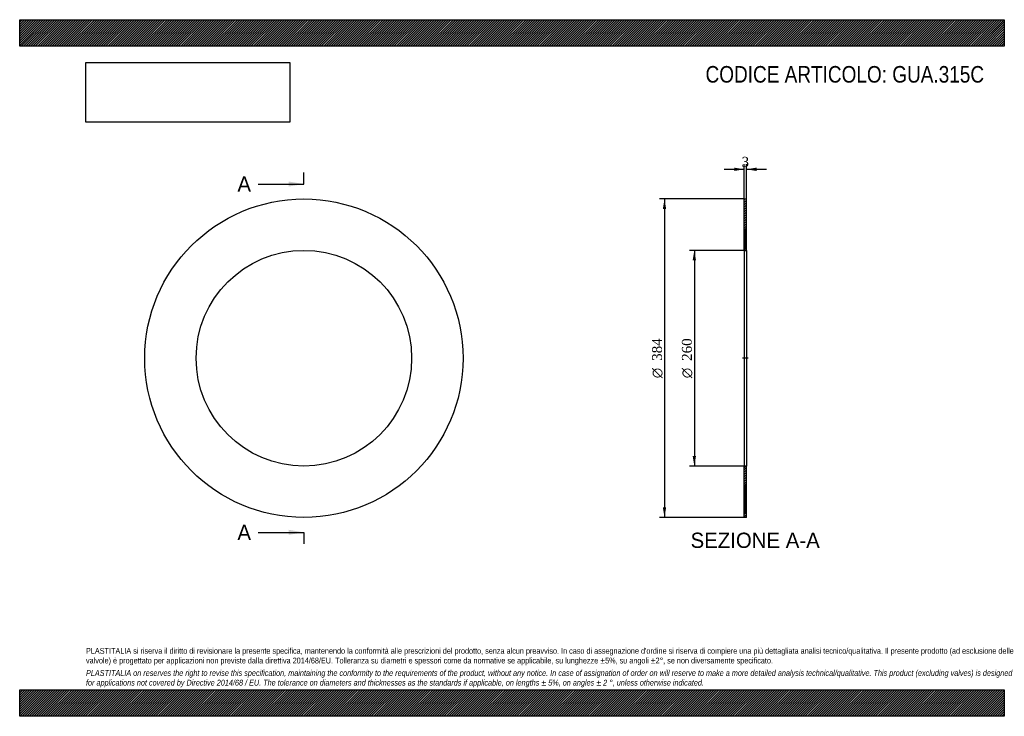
# Model space of a CAD drawing. Header units: millimetres. Extents: x 0 to 1188, y 0 to 840.
import ezdxf
from ezdxf.enums import TextEntityAlignment as Align
from ezdxf.lldxf.tags import DXFTag

# ---------------------------------------------------------------- set-up
doc = ezdxf.new("R2010")
doc.units = ezdxf.units.MM
doc.header["$LTSCALE"] = 4
for name, color, linetype in [('Default', 7, 'Continuous'), ('DV2_Default', 7, 'Continuous'), ('GUA.315C', 7, 'Continuous')]:
    doc.layers.add(name, color=color, linetype=linetype)
doc.styles.add('SEACAD_Solid_Edge_ANSI', font='seans.ttf')
doc.styles.add('SEACAD_Solid_Edge_ANSI1_Symbols', font='semeca1.ttf')
doc.styles.add('SEACAD_Times_New_Roman', font='times.ttf')
tags = doc.linetypes.add('CENTER2', pattern=[28.575, 19.05, -3.175, 3.175, -3.175]).pattern_tags.tags
tags[10:11] = [DXFTag(74, 4), DXFTag(75, 0), DXFTag(340, '0'), DXFTag(46, 0.0), DXFTag(50, 0.0), DXFTag(44, 0.0), DXFTag(45, 0.0)]
tags[8:9] = [DXFTag(74, 4), DXFTag(75, 0), DXFTag(340, '0'), DXFTag(46, 0.0), DXFTag(50, 0.0), DXFTag(44, 0.0), DXFTag(45, 0.0)]
tags[6:7] = [DXFTag(74, 4), DXFTag(75, 0), DXFTag(340, '0'), DXFTag(46, 0.0), DXFTag(50, 0.0), DXFTag(44, 0.0), DXFTag(45, 0.0)]
tags[4:5] = [DXFTag(74, 4), DXFTag(75, 0), DXFTag(340, '0'), DXFTag(46, 0.0), DXFTag(50, 0.0), DXFTag(44, 0.0), DXFTag(45, 0.0)]
doc.dimstyles.new('ANSImm', dxfattribs={"dimtxt": 12, "dimasz": 12, "dimexe": 6, "dimexo": 0, "dimgap": 3, "dimtad": 1, "dimdsep": 46, "dimtxsty": 'SEACAD_Times_New_Roman', "dimblk1": '_SE_FILLED', "dimblk2": '_SE_FILLED', "dimsah": 1, "dimcen": 6, "dimazin": 0, "dimtfac": 0.85, "dimtdec": 3, "dimtofl": 0, "dimtmove": 0, "dimatfit": 3, "dimfxl": 1, "dimarcsym": 0})
picture_1 = doc.add_image_def('image1.jpg', size_in_pixel=(4302, 1260))

# ---------------------------------------------------------------- blocks, each defined once
blk = doc.blocks.new('SE')
at = {"layer": 'GUA.315C', "color": 7, "linetype": 'Continuous'}
for radius in [192, 130]:
    blk.add_circle((342.9, 431.8), radius, dxfattribs=at)
blk = doc.blocks.new('SE2')
at = {"color": 7, "linetype": 'Continuous', "style": 'SEACAD_Solid_Edge_ANSI'}
blk.add_text('A', height=18.4, dxfattribs=at).set_placement((262.7, 651), align=Align.TOP_LEFT)
blk = doc.blocks.new('SE3')
at = {"color": 7, "linetype": 'Continuous', "style": 'SEACAD_Solid_Edge_ANSI'}
blk.add_text('A', height=18.4, dxfattribs=at).set_placement((262.7, 231), align=Align.TOP_LEFT)
blk = doc.blocks.new('SEANNOT_GROUP')
at = {"linetype": 'Continuous'}
blk.add_hatch(color=7, dxfattribs=at).paths.add_polyline_path([(324.5, 638.8), (342.9, 641.8), (324.5, 644.9)])
at = {"color": 7, "linetype": 'Continuous'}
blk.add_lwpolyline([(287.7, 641.8), (342.9, 641.8)], dxfattribs=at)
blk = doc.blocks.new('SEANNOT_GROUP1')
at = {"linetype": 'Continuous'}
blk.add_hatch(color=7, dxfattribs=at).paths.add_polyline_path([(324.5, 218.8), (342.9, 221.8), (324.5, 224.9)])
at = {"color": 7, "linetype": 'Continuous'}
blk.add_lwpolyline([(287.7, 221.8), (342.9, 221.8)], dxfattribs=at)
blk = doc.blocks.new('SE1')
at = {"layer": 'Default', "color": 7, "linetype": 'CENTER2'}
for p, q in [((342.9, 641.8), (342.9, 655.6)), ((342.9, 221.8), (342.9, 208))]:
    blk.add_line(p, q, dxfattribs=at)
at = {"layer": 'Default', "color": 7, "linetype": 'CENTER2', "const_width": 0.0001}
blk.add_lwpolyline([(342.9, 641.8), (342.9, 221.8)], dxfattribs=at)
at = {"layer": 'Default'}
for name in ['SE2', 'SEANNOT_GROUP', 'SE3', 'SEANNOT_GROUP1']:
    blk.add_blockref(name, (0, 0), dxfattribs=at)
blk = doc.blocks.new('SE4')
at = {"layer": 'GUA.315C', "linetype": 'Continuous'}
h = blk.add_hatch(dxfattribs=at)
h.set_pattern_fill('LINE', scale=0.629921, angle=45, style=0)
h.paths.add_polyline_path([(877.1, 561.8), (877.1, 623.8), (874.1, 623.8), (874.1, 561.8)])
h = blk.add_hatch(dxfattribs=at)
h.set_pattern_fill('LINE', scale=0.62992, angle=45, style=0)
h.paths.add_polyline_path([(877.1, 239.8), (877.1, 301.8), (874.1, 301.8), (874.1, 239.8)])
at = {"layer": 'DV2_Default', "color": 7, "linetype": 'CENTER2'}
blk.add_line((878.8, 431.8), (872.3, 431.8), dxfattribs=at)
at = {"layer": 'GUA.315C', "color": 7, "linetype": 'Continuous'}
for p, q in [((874.1, 561.8), (874.1, 623.8)), ((874.1, 623.8), (877.1, 623.8)), ((877.1, 561.8), (877.1, 623.8)), ((874.1, 561.8), (874.1, 301.8)), ((874.1, 561.8), (877.1, 561.8)), ((877.1, 561.8), (877.1, 301.8)), ((874.1, 239.8), (874.1, 301.8)), ((877.1, 301.8), (874.1, 301.8)), ((877.1, 239.8), (877.1, 301.8)), ((877.1, 239.8), (874.1, 239.8))]:
    blk.add_line(p, q, dxfattribs=at)
blk = doc.blocks.new('DMBLK2')
at = {"layer": 'Default', "linetype": 'Continuous'}
for points in [[(862.1, 661.6), (862.1, 657.6), (874.1, 659.6)], [(889.1, 661.6), (877.1, 659.6), (889.1, 657.6)]]:
    blk.add_hatch(color=7, dxfattribs=at).paths.add_polyline_path(points)
at = {"layer": 'Default', "color": 7, "linetype": 'Continuous'}
for p, q in [((874.1, 623.8), (874.1, 665.6)), ((877.1, 623.8), (877.1, 665.6)), ((850.1, 659.6), (874.1, 659.6)), ((877.1, 659.6), (901.1, 659.6))]:
    blk.add_line(p, q, dxfattribs=at)
at = {"layer": 'Default', "color": 7, "linetype": 'Continuous', "style": 'SEACAD_Times_New_Roman'}
blk.add_text('3', height=12, dxfattribs=at).set_placement((871, 674.6), align=Align.TOP_LEFT)
blk = doc.blocks.new('_SE_FILLED')
at = {"color": 0}
blk.add_line((0, 0), (-1, 0), dxfattribs=at)
blk.add_solid([(0, 0), (-1, -0.1665), (-1, 0.1665), (0, 0)], dxfattribs=at)
blk = doc.blocks.new('GDimGGroup')
at = {"layer": 'Default', "linetype": 'Continuous'}
for points in [[(812, 549.8), (816, 549.8), (814, 561.8)], [(812, 313.8), (814, 301.8), (816, 313.8)]]:
    blk.add_hatch(color=7, dxfattribs=at).paths.add_polyline_path(points)
at = {"layer": 'Default', "color": 7, "linetype": 'Continuous'}
for p, q in [((875.6, 561.8), (808, 561.8)), ((814, 561.8), (814, 301.8)), ((875.6, 301.8), (808, 301.8))]:
    blk.add_line(p, q, dxfattribs=at)
for s, style, p in [('260', 'SEACAD_Times_New_Roman', (799, 428.6)), ('O', 'SEACAD_Solid_Edge_ANSI1_Symbols', (799, 407.7))]:
    blk.add_text(s, height=12, rotation=90, dxfattribs=dict(at, style=style)).set_placement(p, align=Align.TOP_LEFT)
blk = doc.blocks.new('GDimGGroup1')
at = {"layer": 'Default', "linetype": 'Continuous'}
for points in [[(776, 611.8), (780, 611.8), (778, 623.8)], [(776, 251.8), (778, 239.8), (780, 251.8)]]:
    blk.add_hatch(color=7, dxfattribs=at).paths.add_polyline_path(points)
at = {"layer": 'Default', "color": 7, "linetype": 'Continuous'}
for p, q in [((874.1, 623.8), (772, 623.8)), ((778, 623.8), (778, 239.8)), ((874.1, 239.8), (772, 239.8))]:
    blk.add_line(p, q, dxfattribs=at)
for s, style, p in [('384', 'SEACAD_Times_New_Roman', (763, 428.6)), ('O', 'SEACAD_Solid_Edge_ANSI1_Symbols', (763, 407.7))]:
    blk.add_text(s, height=12, rotation=90, dxfattribs=dict(at, style=style)).set_placement(p, align=Align.TOP_LEFT)

msp = doc.modelspace()

# ---------------------------------------------------------------- hatches: boundary and pattern name
at = {"layer": 'Default', "linetype": 'Continuous'}
h = msp.add_hatch(dxfattribs=at)
h.set_pattern_fill('LINE', scale=0.629921, angle=45, style=0)
h.paths.add_polyline_path([(1188, 808), (1188, 840), (0, 840), (0, 808)])
for points in [[(1188, 808), (1188, 840), (0, 840), (0, 808)], [(1188, 0), (1188, 32), (0, 32), (0, 0)]]:
    msp.add_hatch(color=7, dxfattribs=at).paths.add_polyline_path(points)
h = msp.add_hatch(dxfattribs=at)
h.set_pattern_fill('LINE', scale=0.629921, angle=45, style=0)
h.paths.add_polyline_path([(1188, 0), (1188, 32), (0, 32), (0, 0)])

# ---------------------------------------------------------------- linework, layer by layer
at = {"layer": 'Default', "color": 7, "linetype": 'Continuous'}
for p, q in [((0, 840), (1188, 840)), ((0, 808), (0, 840)), ((1188, 840), (1188, 808)), ((1188, 808), (0, 808)), ((0, 32), (1188, 32)), ((0, 0), (0, 32)), ((1188, 32), (1188, 0)), ((1188, 0), (0, 0))]:
    msp.add_line(p, q, dxfattribs=at)

# ---------------------------------------------------------------- block references
at = {"layer": 'Default'}
for name in ['SE1', 'SE', 'GDimGGroup1', 'SE4', 'GDimGGroup']:
    msp.add_blockref(name, (0, 0), dxfattribs=at)

# ---------------------------------------------------------------- texts
at = {"layer": 'Default', "color": 7, "linetype": 'Continuous', "style": 'SEACAD_Solid_Edge_ANSI'}
msp.add_text('SEZIONE A-A', height=18.4, dxfattribs=at).set_placement((809.46, 221.428), align=Align.TOP_LEFT)
at = {"layer": 'Default', "attachment_point": 1}
for s, insert, char_height, width in [('{\\fArial Narrow|b0||i0||c0|p34;\\C7;\\H20.;\\W1.;CODICE ARTICOLO: GUA.315C}', (827.525, 784.134), 20, 339.75403), ("{\\fArial Narrow|b0||i0||c0|p34;\\C7;\\H7.;\\W1.;PLASTITALIA si riserva il diritto di revisionare la presente specifica, mantenendo la conformità alle prescrizioni del prodotto, senza alcun preavviso. In caso di assegnazione d'ordine si riserva di compiere una più dettagliata analisi tecnico/qualitativa. Il presente prodotto (ad esclusione delle \\P}{\\fArial Narrow|b0||i0||c0|p34;\\C7;\\H7.;\\W1.;valvole) è progettato per applicazioni non previste dalla direttiva 2014/68/EU. Tolleranza su diametri e spessori come da normative se applicabile, su lunghezze ±5%, su angoli ±2°, se non diversamente specificato.\\P}{\\fArial Narrow|b0||i0||c0|p34;\\C7;\\H2.;\\W1.;   \\P}{\\fArial Narrow|b0||i1||c0|p34;\\C7;\\H7.;\\W1.;PLASTITALIA on reserves the right to revise this specification, maintaining the conformity to the requirements of the product, without any notice. In case of assignation of order on will reserve to make a more detailed analysis technical/qualitative. This product (excluding valves) is designed \\P}{\\fArial Narrow|b0||i1||c0|p34;\\C7;\\H7.;\\W1.;for applications not covered by Directive 2014/68 / EU. The tolerance on diameters and thicknesses as the standards if applicable, on lengths ± 5%, on angles ± 2 °, unless otherwise indicated.\\P}", (80, 82.409), 7, 1028)]:
    msp.add_mtext(s, dxfattribs=dict(at, insert=insert, char_height=char_height, width=width))

# ---------------------------------------------------------------- dimensions: what is measured, and where the dimension line sits
at = {"layer": 'Default', "color": 7, "linetype": 'Continuous'}
dim = msp.add_linear_dim(base=(874.072, 659.638), p1=(874.072, 623.828), p2=(877.072, 623.828), angle=0, text='\\A1;<>', dimstyle='ANSImm', dxfattribs=at)
dim.commit()
dim.dimension.update_dxf_attribs({"geometry": 'DMBLK2', "text_midpoint": (875.572, 659.638), "dimtype": 161})

# ---------------------------------------------------------------- pictures from other files: only their frames are drawn
image = msp.add_image(picture_1, insert=(80, 716.413), size_in_units=(245.829, 72))
image.dxf.flags = 7

doc.saveas('drawing.dxf')
